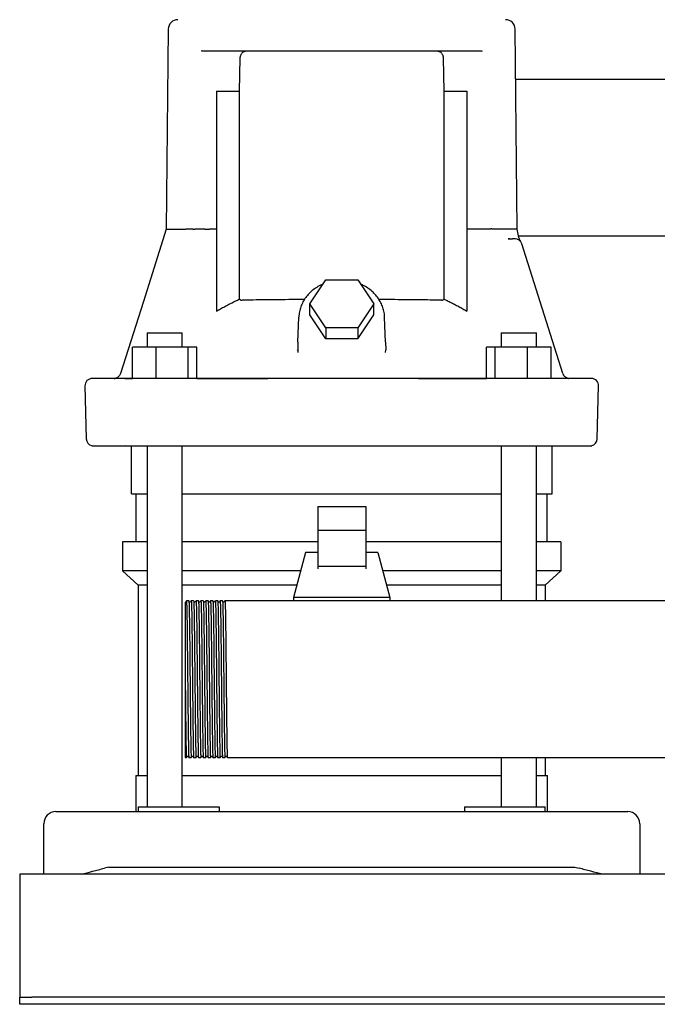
# Model space of a CAD drawing. Header units: millimetres. Extents: x 13 to 1903, y 14 to 826.
# Tile 1 of 6: x 14 to 279, y 14 to 423. Entities that reach past the tile are written whole.
import ezdxf

# ---------------------------------------------------------------- set-up
doc = ezdxf.new("R2010")
doc.units = ezdxf.units.MM

msp = doc.modelspace()

# ---------------------------------------------------------------- linework, layer by layer
at = {"color": 7, "linetype": 'Continuous', "lineweight": 25}
for p, q in [((75.88, 418.62), (75.01, 335.52)), ((220.84, 335.52), (219.97, 418.62)), ((89.86, 409.58), (89.56, 409.47)), ((89.86, 409.58), (205.99, 409.58)), ((205.99, 409.58), (206.25, 409.54)), ((105.51, 392.86), (105.79, 406.66)), ((190.06, 406.66), (190.35, 392.86)), ((345.67, 397.68), (220.19, 397.68)), ((95.93, 392.86), (105.51, 392.86)), ((95.93, 392.86), (95.93, 301.52)), ((105.51, 306.52), (105.51, 392.86)), ((190.35, 392.86), (190.35, 306.52)), ((190.35, 392.86), (199.91, 392.86)), ((199.91, 392.86), (199.91, 301.53)), ((86.11, 335.58), (84.88, 335.58)), ((86.11, 335.58), (86.89, 335.57)), ((95.93, 335.57), (92.96, 335.57)), ((202.89, 335.58), (199.91, 335.58)), ((209.73, 335.58), (204.76, 335.58)), ((221.49, 332.14), (220.83, 335.63)), ((217.46, 331.54), (217.03, 331.63)), ((217.03, 331.63), (217.63, 331.58)), ((217.46, 331.54), (217.63, 331.58)), ((217.63, 331.58), (217.46, 331.54)), ((217.63, 331.58), (218.86, 331.58)), ((219.3, 331.68), (219.9, 331.58)), ((219.3, 331.68), (219.9, 331.58)), ((220.34, 331.54), (220.34, 331.54)), ((344.1, 332.68), (221.39, 332.68)), ((221.99, 330.82), (222.01, 330.8)), ((221.99, 330.82), (222, 330.8)), ((222.64, 329.79), (222.59, 329.9)), ((222.76, 329.48), (222.64, 329.79)), ((239.76, 275.67), (222.76, 329.48)), ((134.65, 304.53), (141.29, 314.49)), ((141.29, 314.49), (154.56, 314.49)), ((154.56, 314.49), (161.2, 304.53)), ((141.29, 294.57), (134.65, 304.53)), ((134.65, 300.03), (134.65, 304.53)), ((161.2, 304.53), (154.56, 294.57)), ((161.2, 300.03), (161.2, 304.53)), ((129.75, 288.71), (130.1, 299)), ((141.29, 290.07), (134.65, 300.03)), ((154.56, 290.07), (161.2, 300.03)), ((166.11, 288.71), (165.75, 299)), ((141.29, 294.57), (141.29, 290.07)), ((154.56, 294.57), (141.29, 294.57)), ((154.56, 294.57), (154.56, 290.07)), ((67.09, 292.58), (67.09, 286.58)), ((67.09, 292.58), (74.39, 292.58)), ((74.39, 292.58), (81.69, 292.58)), ((81.69, 286.58), (81.69, 292.58)), ((214.17, 292.58), (214.17, 286.58)), ((214.17, 292.58), (221.47, 292.58)), ((221.47, 292.58), (228.77, 292.58)), ((228.77, 286.58), (228.77, 292.58)), ((61, 273.62), (61, 286.58)), ((70.8, 286.58), (61, 286.58)), ((70.8, 273.58), (70.8, 286.58)), ((84.18, 286.58), (70.8, 286.58)), ((84.18, 273.58), (84.18, 286.58)), ((87.77, 286.58), (84.18, 286.58)), ((87.77, 273.58), (87.77, 286.58)), ((129.75, 288.71), (129.66, 285.41)), ((154.56, 290.07), (141.29, 290.07)), ((166.11, 288.71), (166.19, 285.41)), ((208.09, 273.58), (208.08, 286.58)), ((211.67, 286.58), (208.08, 286.58)), ((211.67, 273.58), (211.67, 286.58)), ((225.05, 286.58), (211.67, 286.58)), ((225.05, 273.58), (225.05, 286.58)), ((234.85, 286.58), (225.05, 286.58)), ((234.85, 273.58), (234.85, 286.58)), ((129.49, 285.68), (129.65, 285.68)), ((129.58, 285.13), (129.66, 285.41)), ((129.58, 285.13), (129.66, 285.41)), ((129.66, 285.41), (129.68, 284.36)), ((166.14, 284.37), (166.19, 285.41)), ((166.14, 284.37), (166.19, 285.41)), ((166.27, 285.13), (166.19, 285.41)), ((41.27, 270.5), (41.85, 248.5)), ((58.33, 273.58), (44.27, 273.58)), ((54.27, 273.76), (54.34, 273.74)), ((230.19, 273.58), (65.66, 273.58)), ((87.77, 273.58), (117.26, 273.58)), ((179.86, 273.58), (208.09, 273.58)), ((242.17, 273.61), (241.28, 273.89)), ((242.17, 273.61), (242.25, 273.6)), ((254, 248.5), (254.58, 270.5)), ((60.58, 225.68), (60.58, 245.67)), ((67.09, 245.67), (67.09, 95.68)), ((81.69, 95.68), (81.69, 245.67)), ((214.17, 245.67), (214.17, 181.18)), ((228.77, 181.18), (228.77, 245.67)), ((235.28, 225.68), (235.28, 245.67)), ((60.58, 225.68), (67.09, 225.68)), ((62.58, 205.68), (62.58, 225.68)), ((81.69, 225.68), (214.17, 225.68)), ((228.77, 225.68), (235.28, 225.68)), ((233.28, 205.68), (233.28, 225.68)), ((137.93, 220.36), (157.93, 220.36)), ((137.93, 220.36), (137.93, 210.48)), ((157.93, 220.36), (157.93, 210.48)), ((157.93, 210.48), (137.93, 210.48)), ((137.93, 210.48), (137.93, 195.46)), ((157.93, 210.48), (157.93, 195.46)), ((56.93, 205.68), (56.93, 193.68)), ((67.09, 205.68), (56.93, 205.68)), ((137.93, 205.68), (81.69, 205.68)), ((214.17, 205.68), (157.93, 205.68)), ((238.93, 205.68), (228.77, 205.68)), ((238.93, 205.68), (238.93, 193.68)), ((132.93, 201.33), (127.93, 182.58)), ((137.93, 201.33), (132.93, 201.33)), ((162.93, 201.33), (157.93, 201.33)), ((162.93, 201.33), (167.93, 182.58)), ((63.43, 187.68), (56.93, 193.68)), ((67.09, 193.68), (56.93, 193.68)), ((130.89, 193.68), (81.69, 193.68)), ((157.93, 195.46), (137.93, 195.46)), ((137.93, 195.46), (137.93, 194.52)), ((157.93, 195.46), (157.93, 194.52)), ((214.17, 193.68), (164.97, 193.68)), ((238.93, 193.68), (228.77, 193.68)), ((232.43, 187.68), (238.93, 193.68)), ((67.09, 187.68), (63.43, 187.68)), ((63.43, 187.68), (63.43, 108.68)), ((129.29, 187.68), (81.69, 187.68)), ((214.17, 187.68), (166.57, 187.68)), ((232.43, 187.68), (228.77, 187.68)), ((232.43, 187.68), (232.43, 181.18)), ((84.43, 181.17), (83.43, 181.18)), ((86.43, 181.17), (85.43, 181.18)), ((88.43, 181.17), (87.43, 181.18)), ((90.43, 181.17), (89.43, 181.18)), ((92.43, 181.17), (91.43, 181.18)), ((94.43, 181.17), (93.43, 181.18)), ((96.43, 181.17), (95.43, 181.18)), ((98.43, 181.17), (97.43, 181.18)), ((100.42, 181.18), (99.43, 181.18)), ((101.43, 181.18), (100.42, 181.18)), ((546.58, 181.18), (101.43, 181.18)), ((127.93, 182.58), (127.93, 181.18)), ((167.93, 182.58), (127.93, 182.58)), ((167.93, 182.58), (167.93, 181.18)), ((82.93, 148.53), (82.93, 116.18)), ((82.93, 116.18), (83.42, 116.18)), ((84.43, 116.18), (85.42, 116.18)), ((86.43, 116.18), (87.42, 116.18)), ((88.43, 116.18), (89.42, 116.18)), ((90.43, 116.18), (91.42, 116.18)), ((92.43, 116.18), (93.42, 116.18)), ((94.43, 116.18), (95.42, 116.18)), ((96.43, 116.18), (97.42, 116.18)), ((98.43, 116.18), (99.42, 116.18)), ((100.43, 116.18), (742.93, 116.18)), ((214.17, 116.18), (214.17, 95.68)), ((228.77, 95.68), (228.77, 116.18)), ((232.43, 116.18), (232.43, 108.68)), ((62.43, 108.68), (62.43, 93.68)), ((62.43, 108.68), (67.09, 108.68)), ((81.69, 108.68), (147.93, 108.68)), ((147.93, 108.68), (214.17, 108.68)), ((228.77, 108.68), (233.43, 108.68)), ((233.43, 93.68), (233.43, 108.68)), ((63.43, 95.68), (63.43, 93.68)), ((63.43, 95.68), (84.76, 95.68)), ((84.76, 95.68), (96.96, 95.68)), ((96.96, 95.68), (96.96, 93.68)), ((198.9, 95.68), (198.9, 93.68)), ((198.9, 95.68), (211.09, 95.68)), ((211.09, 95.68), (232.43, 95.68)), ((232.43, 93.68), (232.43, 95.68)), ((29.18, 93.68), (49.38, 93.68)), ((49.38, 93.68), (246.48, 93.68)), ((246.48, 93.68), (266.68, 93.68)), ((24.18, 67.68), (24.18, 88.68)), ((271.68, 88.68), (271.68, 67.68)), ((51.18, 70.68), (49.38, 70.21)), ((51.18, 70.68), (244.68, 70.68)), ((244.68, 70.68), (246.48, 70.21)), ((874.18, 67.68), (14.18, 67.68)), ((14.18, 67.68), (14.18, 62.68)), ((14.18, 62.68), (14.18, 18.68)), ((14.18, 18.68), (14.18, 16.68)), ((14.18, 13.68), (14.18, 16.68)), ((14.18, 16.68), (19.18, 16.68)), ((869.18, 16.68), (19.18, 16.68)), ((19.18, 13.68), (14.18, 13.68)), ((869.18, 13.68), (19.18, 13.68))]:
    msp.add_line(p, q, dxfattribs=at)
at = {"color": 7, "linetype": 'Continuous', "lineweight": 25, "flags": 128}
for points in [[(75.02, 335.58), (65.55, 305.61), (56.09, 275.68)], [(251.58, 273.58), (251.4, 273.58), (250.88, 273.58), (250, 273.58), (248.78, 273.58), (247.21, 273.58), (245.3, 273.58), (243.04, 273.58), (240.45, 273.58), (237.52, 273.58)], [(83.42, 181.17), (83.25, 180.95), (83.08, 180.73)], [(84.77, 180.73), (84.6, 180.95), (84.43, 181.17)], [(85.42, 181.17), (85.25, 180.95), (85.08, 180.73)], [(86.77, 180.73), (86.6, 180.95), (86.43, 181.17)], [(87.42, 181.17), (87.25, 180.95), (87.08, 180.73)], [(88.77, 180.73), (88.6, 180.95), (88.43, 181.17)], [(89.42, 181.17), (89.25, 180.95), (89.08, 180.73)], [(90.77, 180.73), (90.6, 180.95), (90.43, 181.17)], [(91.42, 181.17), (91.25, 180.95), (91.08, 180.73)], [(92.77, 180.73), (92.6, 180.95), (92.43, 181.17)], [(93.42, 181.17), (93.25, 180.95), (93.08, 180.73)], [(94.77, 180.73), (94.6, 180.95), (94.43, 181.17)], [(95.42, 181.17), (95.25, 180.95), (95.08, 180.73)], [(96.77, 180.73), (96.6, 180.95), (96.43, 181.17)], [(97.42, 181.17), (97.25, 180.95), (97.08, 180.73)], [(98.77, 180.73), (98.6, 180.95), (98.43, 181.17)], [(99.42, 181.17), (99.25, 180.95), (99.08, 180.73)], [(83.42, 116.18), (83.6, 116.4), (83.77, 116.62)], [(84.08, 116.62), (84.25, 116.4), (84.42, 116.18)], [(85.43, 116.18), (85.6, 116.4), (85.77, 116.62)], [(86.08, 116.62), (86.25, 116.4), (86.42, 116.18)], [(87.43, 116.18), (87.6, 116.4), (87.77, 116.62)], [(88.08, 116.62), (88.25, 116.4), (88.42, 116.18)], [(89.43, 116.18), (89.6, 116.4), (89.77, 116.62)], [(90.08, 116.62), (90.25, 116.4), (90.42, 116.18)], [(91.43, 116.18), (91.6, 116.4), (91.77, 116.62)], [(92.08, 116.62), (92.25, 116.4), (92.42, 116.18)], [(93.42, 116.18), (93.6, 116.4), (93.77, 116.62)], [(94.08, 116.62), (94.25, 116.4), (94.42, 116.18)], [(95.43, 116.18), (95.6, 116.4), (95.77, 116.62)], [(96.08, 116.62), (96.25, 116.4), (96.42, 116.18)], [(97.43, 116.18), (97.6, 116.4), (97.77, 116.62)], [(98.08, 116.62), (98.25, 116.4), (98.42, 116.18)], [(99.43, 116.18), (99.6, 116.4), (99.77, 116.62)], [(100.08, 116.62), (100.25, 116.4), (100.42, 116.18)]]:
    msp.add_lwpolyline(points, dxfattribs=at)
at = {"color": 7, "linetype": 'Continuous', "lineweight": 25}
for centre, radius, start, end in [((79.88, 418.58), 4, 90, 179.4), ((215.97, 418.58), 4, 0.6, 90), ((219.9, 328.58), 3, 17.5339, 89.9999), ((242.62, 276.58), 3, 197.5339, 220.8635), ((44.27, 270.58), 3, 90.0005, 181.5), ((251.58, 270.58), 3, 358.5, 89.9995), ((44.85, 248.58), 3, 181.5, 255.1529), ((251, 248.58), 3, 284.8351, 358.5), ((29.18, 88.68), 5, 90, 180), ((266.68, 88.68), 5, 0, 90)]:
    msp.add_arc(centre, radius, start, end, dxfattribs=at)
for points, knots in [([(105.79, 406.66), (105.79, 406.72), (105.8, 406.82), (105.81, 406.98), (105.83, 407.13), (105.85, 407.29), (105.89, 407.44), (105.96, 407.7), (106.09, 408.06), (106.32, 408.49), (106.63, 408.88), (106.95, 409.14), (107.24, 409.31), (107.48, 409.42), (107.74, 409.51), (107.92, 409.54), (108.02, 409.55)], [0, 0, 0, 0, 0.031993, 0.06413, 0.096467, 0.129057, 0.161952, 0.195204, 0.301507, 0.414424, 0.540619, 0.679465, 0.753544, 0.832894, 0.912316, 1, 1, 1, 1]), ([(187.83, 409.55), (187.88, 409.55), (187.98, 409.53), (188.12, 409.5), (188.25, 409.46), (188.41, 409.4), (188.61, 409.31), (188.9, 409.14), (189.22, 408.88), (189.53, 408.49), (189.76, 408.06), (189.91, 407.68), (189.98, 407.37), (190.02, 407.13), (190.05, 406.9), (190.06, 406.74), (190.06, 406.66)], [0, 0, 0, 0, 0.0448946, 0.0877283, 0.1285043, 0.1672269, 0.246546, 0.3206512, 0.4595188, 0.5857672, 0.6986998, 0.8050923, 0.8547401, 0.9036561, 0.9520156, 1, 1, 1, 1]), ([(76.18, 335.58), (76.83, 335.58), (77.74, 335.58), (80.08, 335.58), (81.5, 335.58), (83.16, 335.58)], [0, 0, 0, 0, 0.5, 0.5, 1, 1, 1, 1]), ([(84.31, 335.58), (84.27, 335.58), (84.2, 335.58), (84.09, 335.58), (83.99, 335.58), (83.9, 335.58), (83.82, 335.58), (83.75, 335.58), (83.68, 335.58), (83.64, 335.58), (83.62, 335.58)], [0, 0, 0, 0, 0.135107, 0.267773, 0.397789, 0.524922, 0.64893, 0.769581, 0.886665, 1, 1, 1, 1]), ([(84.88, 335.58), (84.86, 335.58), (84.83, 335.58), (84.77, 335.58), (84.72, 335.58), (84.67, 335.58), (84.63, 335.58), (84.57, 335.58), (84.49, 335.58), (84.39, 335.58), (84.34, 335.58), (84.31, 335.58)], [0, 0, 0, 0, 0.113606, 0.217617, 0.310579, 0.391453, 0.459552, 0.514572, 0.685732, 0.848184, 1, 1, 1, 1]), ([(91.09, 335.57), (90.81, 335.57), (90.11, 335.57), (89, 335.57), (87.88, 335.57), (87.18, 335.57), (86.89, 335.57)], [0, 0, 0, 0, 0.198225, 0.500005, 0.795673, 1, 1, 1, 1]), ([(91.09, 335.57), (91.36, 335.57), (91.66, 335.58), (92.29, 335.58), (92.63, 335.58), (92.96, 335.57)], [0, 0, 0, 0, 0.5, 0.5, 1, 1, 1, 1]), ([(212.69, 335.58), (212.67, 335.58), (212.62, 335.58), (212.55, 335.59), (212.48, 335.59), (212.4, 335.6), (212.31, 335.6), (212.23, 335.6), (212.14, 335.61), (212.05, 335.61), (211.96, 335.61), (211.86, 335.61), (211.77, 335.61), (211.68, 335.61), (211.58, 335.61), (211.49, 335.61), (211.4, 335.61), (211.31, 335.61), (211.22, 335.61), (211.14, 335.61), (211.05, 335.61), (210.97, 335.61), (210.89, 335.61), (210.81, 335.61), (210.74, 335.62), (210.66, 335.62), (210.59, 335.62), (210.53, 335.63), (210.46, 335.63), (210.4, 335.64), (210.33, 335.64), (210.25, 335.65), (210.17, 335.67), (210.1, 335.67), (210.03, 335.7), (209.97, 335.74), (209.92, 335.76), (209.89, 335.75), (209.86, 335.74), (209.83, 335.71), (209.8, 335.68), (209.76, 335.63), (209.74, 335.6), (209.73, 335.58)], [0, 0, 0, 0, 0.036786, 0.0728636, 0.1082449, 0.1429327, 0.1769239, 0.2102122, 0.2427897, 0.2746489, 0.3057832, 0.3361886, 0.3658631, 0.394808, 0.4230273, 0.4505278, 0.4773189, 0.5034124, 0.5288203, 0.5535515, 0.5776114, 0.6010033, 0.6237288, 0.6457887, 0.6671834, 0.6879134, 0.7079795, 0.7273831, 0.7461263, 0.7642122, 0.7816447, 0.8115658, 0.8361494, 0.8554078, 0.8723169, 0.9069337, 0.9156088, 0.92466, 0.935063, 0.9474784, 0.9623001, 0.9797601, 1, 1, 1, 1]), ([(219.9, 331.58), (219.88, 331.58), (219.76, 331.58), (219.38, 331.58), (219.12, 331.58), (218.86, 331.58)], [0, 0, 0, 0, 0.5, 0.5, 1, 1, 1, 1]), ([(222.01, 330.8), (221.89, 331.01), (221.66, 331.44), (221.55, 331.9), (221.49, 332.14)], [0, 0, 0, 0, 0.501344, 1, 1, 1, 1]), ([(140.12, 312.74), (139.76, 312.59), (138.67, 312.15), (137.03, 311.13), (135.21, 309.72), (133.64, 308.1), (132.32, 306.31), (131.29, 304.38), (130.56, 302.34), (130.2, 300.54), (130.13, 299.43), (130.1, 299)], [0, 0, 0, 0, 0.062293, 0.187495, 0.312505, 0.437186, 0.561395, 0.685012, 0.807976, 0.930315, 1, 1, 1, 1]), ([(165.75, 298.71), (165.74, 299.13), (165.69, 300.25), (165.36, 302.05), (164.69, 304.08), (163.72, 306), (162.47, 307.79), (160.96, 309.42), (159.22, 310.85), (157.47, 311.99), (156.24, 312.53), (155.73, 312.75)], [0, 0, 0, 0, 0.070553, 0.189776, 0.309042, 0.428538, 0.548447, 0.668876, 0.789851, 0.911334, 1, 1, 1, 1]), ([(95.93, 301.52), (96.21, 301.69), (96.77, 302.03), (97.62, 302.52), (98.47, 303), (99.33, 303.47), (100.2, 303.94), (101.07, 304.39), (101.95, 304.83), (102.83, 305.27), (103.72, 305.7), (104.61, 306.11), (105.21, 306.38), (105.51, 306.52)], [0, 0, 0, 0, 0.090772, 0.181537, 0.272308, 0.363096, 0.45391, 0.544764, 0.635667, 0.726631, 0.817667, 0.908786, 1, 1, 1, 1]), ([(105.51, 306.52), (105.53, 306.49), (105.59, 306.43), (105.68, 306.36), (105.77, 306.29), (105.86, 306.23), (105.99, 306.17), (106.15, 306.12), (106.34, 306.08), (106.47, 306.08), (106.54, 306.07)], [0, 0, 0, 0, 0.092014, 0.184689, 0.278434, 0.373648, 0.470707, 0.641643, 0.817562, 1, 1, 1, 1]), ([(132.42, 306.35), (130.72, 306.34), (127.01, 306.32), (121.57, 306.28), (116.13, 306.22), (111, 306.15), (108.03, 306.1), (106.54, 306.07)], [0, 0, 0, 0, 0.17015, 0.370854, 0.576063, 0.785779, 1, 1, 1, 1]), ([(189.32, 306.07), (187.82, 306.1), (184.85, 306.15), (179.73, 306.22), (174.28, 306.28), (168.83, 306.32), (165.12, 306.34), (163.41, 306.35)], [0, 0, 0, 0, 0.213999, 0.423511, 0.628538, 0.829079, 1, 1, 1, 1]), ([(189.32, 306.07), (189.36, 306.07), (189.44, 306.07), (189.56, 306.09), (189.67, 306.11), (189.79, 306.14), (189.91, 306.19), (190.06, 306.27), (190.21, 306.38), (190.3, 306.47), (190.35, 306.52)], [0, 0, 0, 0, 0.111665, 0.220786, 0.327689, 0.43272, 0.536244, 0.694553, 0.848551, 1, 1, 1, 1]), ([(190.35, 306.52), (190.64, 306.38), (191.24, 306.11), (192.13, 305.7), (193.02, 305.27), (193.9, 304.84), (194.77, 304.39), (195.64, 303.94), (196.51, 303.48), (197.37, 303.01), (198.22, 302.53), (199.07, 302.03), (199.63, 301.7), (199.91, 301.53)], [0, 0, 0, 0, 0.091212, 0.18233, 0.273366, 0.36433, 0.455233, 0.546087, 0.636902, 0.727689, 0.818461, 0.909227, 1, 1, 1, 1]), ([(56.09, 275.68), (56.01, 275.47), (55.84, 275.03), (55.39, 274.46), (54.82, 273.98), (54.36, 273.81), (54.13, 273.72)], [0, 0, 0, 0, 0.2409006, 0.4924116, 0.7467292, 1, 1, 1, 1]), ([(240.36, 274.62), (240.32, 274.66), (240.15, 274.84), (240.03, 275.07), (239.93, 275.25)], [0, 0, 0, 0, 0.22031, 1, 1, 1, 1]), ([(241.73, 273.71), (241.54, 273.78), (241.16, 273.93), (240.7, 274.25), (240.46, 274.51), (240.36, 274.62)], [0, 0, 0, 0, 0.3647164, 0.7341541, 1, 1, 1, 1]), ([(53.41, 273.59), (53.54, 273.59), (53.85, 273.6), (54.47, 273.67), (54.83, 273.72)], [0, 0, 0, 0, 0.40416, 1, 1, 1, 1]), ([(54.02, 273.68), (54.17, 273.67), (54.48, 273.66), (56.36, 273.64), (58.58, 273.63), (60.44, 273.62), (61, 273.62)], [0, 0, 0, 0, 0.2900838, 0.5809758, 0.8734836, 1, 1, 1, 1]), ([(65.66, 273.58), (64.81, 273.58), (64.01, 273.58), (62.49, 273.58), (61.79, 273.58), (60.53, 273.58), (59.97, 273.58), (59.02, 273.58), (58.63, 273.58), (58.33, 273.58)], [0, 0, 0, 0, 0.25, 0.25, 0.5, 0.5, 0.75, 0.75, 1, 1, 1, 1]), ([(237.52, 273.58), (237.22, 273.58), (236.83, 273.58), (235.87, 273.58), (235.31, 273.58), (234.05, 273.58), (233.34, 273.58), (231.84, 273.58), (231.04, 273.58), (230.19, 273.58)], [0, 0, 0, 0, 0.25, 0.25, 0.5, 0.5, 0.75, 0.75, 1, 1, 1, 1]), ([(241.58, 273.78), (241.62, 273.75), (241.8, 273.66), (242, 273.65), (242.17, 273.61)], [0, 0, 0, 0, 0.217249, 1, 1, 1, 1]), ([(44.08, 245.67), (44.08, 245.67), (44.08, 245.67), (44.1, 245.67), (44.13, 245.67), (44.16, 245.67), (44.21, 245.67), (44.27, 245.67), (44.33, 245.67), (44.41, 245.67), (44.5, 245.67), (44.6, 245.67), (44.71, 245.67), (44.83, 245.67), (45.01, 245.67), (45.37, 245.67), (46, 245.67), (46.82, 245.67), (47.94, 245.67), (49.5, 245.67), (51.33, 245.67), (52.73, 245.67), (53.53, 245.67), (54.37, 245.67), (55.24, 245.67), (56.14, 245.67), (57.08, 245.67), (57.73, 245.67), (58.06, 245.67)], [0, 0, 0, 0, 0.019231, 0.038463, 0.057694, 0.076925, 0.096156, 0.115388, 0.134619, 0.15385, 0.173081, 0.192312, 0.211543, 0.230774, 0.250005, 0.288796, 0.375005, 0.453087, 0.500006, 0.625001, 0.749995, 0.78571, 0.821425, 0.85714, 0.892855, 0.92857, 0.964285, 1, 1, 1, 1]), ([(58.06, 245.67), (58.09, 245.68), (58.17, 245.67), (58.32, 245.67), (58.5, 245.67), (58.72, 245.67), (58.98, 245.67), (59.41, 245.67), (60.08, 245.67), (60.88, 245.67), (61.59, 245.67), (62.13, 245.67), (62.7, 245.67), (63.3, 245.67), (63.92, 245.67), (64.55, 245.67), (65.2, 245.67), (65.65, 245.67), (65.88, 245.67)], [0, 0, 0, 0, 0.028762, 0.062653, 0.101645, 0.145737, 0.194965, 0.249404, 0.367674, 0.499556, 0.561958, 0.624301, 0.686771, 0.749509, 0.812346, 0.874908, 0.937394, 1, 1, 1, 1]), ([(65.88, 245.67), (66.34, 245.67), (67.74, 245.67), (70.58, 245.67), (74.91, 245.67), (80.73, 245.67), (88.08, 245.67), (97, 245.67), (107.5, 245.67), (119.6, 245.67), (133.32, 245.67), (147.44, 245.67), (161.04, 245.67), (173.17, 245.67), (184.11, 245.67), (193.86, 245.67), (202.41, 245.67), (209.78, 245.67), (215.99, 245.67), (221.07, 245.67), (225.02, 245.67), (227.86, 245.67), (229.39, 245.67), (229.98, 245.67)], [0, 0, 0, 0, 0.008753, 0.026696, 0.053829, 0.090151, 0.135662, 0.190363, 0.254251, 0.327327, 0.40959, 0.50104, 0.580659, 0.653427, 0.719344, 0.77841, 0.830623, 0.875984, 0.914493, 0.946149, 0.970952, 0.988903, 1, 1, 1, 1]), ([(229.98, 245.67), (230.08, 245.67), (230.3, 245.67), (230.66, 245.67), (231.07, 245.67), (231.52, 245.67), (232.02, 245.67), (232.75, 245.67), (233.7, 245.67), (234.59, 245.67), (235.27, 245.67), (235.73, 245.67), (236.16, 245.67), (236.56, 245.67), (236.92, 245.67), (237.25, 245.67), (237.55, 245.67), (237.71, 245.67), (237.8, 245.67)], [0, 0, 0, 0, 0.028404, 0.062081, 0.101004, 0.145169, 0.194609, 0.249403, 0.366351, 0.499555, 0.561959, 0.624303, 0.686774, 0.749512, 0.812349, 0.874911, 0.937396, 1, 1, 1, 1]), ([(237.8, 245.67), (237.97, 245.67), (238.32, 245.67), (238.84, 245.67), (239.35, 245.67), (239.85, 245.67), (240.34, 245.67), (240.81, 245.67), (241.28, 245.67), (241.74, 245.67), (242.19, 245.67), (242.63, 245.67), (243.05, 245.67), (243.47, 245.67), (244.63, 245.67), (246.35, 245.67), (247.85, 245.67), (248.98, 245.67), (249.74, 245.67), (250.43, 245.67), (250.85, 245.67), (251.13, 245.67), (251.33, 245.67), (251.49, 245.67), (251.62, 245.67), (251.71, 245.67), (251.76, 245.67), (251.77, 245.67), (251.77, 245.67)], [0, 0, 0, 0, 0.019231, 0.038463, 0.057694, 0.076925, 0.096156, 0.115388, 0.134619, 0.15385, 0.173081, 0.192313, 0.211544, 0.230775, 0.250006, 0.375001, 0.499994, 0.535519, 0.624994, 0.692719, 0.749995, 0.78571, 0.821425, 0.85714, 0.892855, 0.92857, 0.964285, 1, 1, 1, 1]), ([(82.93, 180.63), (82.93, 180.6), (82.93, 180.53), (82.93, 180.01), (82.93, 179.37), (82.93, 178.74), (82.93, 178.18), (82.93, 177.56), (82.93, 177.09), (82.93, 176.86)], [0, 0, 0, 0, 0.200929, 0.409846, 0.600808, 0.700136, 0.799634, 0.899517, 1, 1, 1, 1]), ([(83.42, 181.17), (83.42, 181.15), (83.45, 181.38), (83.49, 180.67), (83.55, 178.92), (83.62, 175.86), (83.68, 171.81), (83.74, 166.85), (83.8, 161.19), (83.86, 155.06), (83.91, 150.81), (83.93, 148.68)], [0, 0, 0, 0, 0.007849, 0.131339, 0.256271, 0.380239, 0.50331, 0.628145, 0.752497, 0.875359, 1, 1, 1, 1]), ([(84.43, 181.17), (84.45, 181.02), (84.49, 180.78), (84.55, 178.88), (84.61, 175.87), (84.67, 171.8), (84.74, 166.85), (84.8, 161.19), (84.86, 155.06), (84.9, 150.81), (84.92, 148.68)], [0, 0, 0, 0, 0.117483, 0.244408, 0.370353, 0.495388, 0.622214, 0.748549, 0.873371, 1, 1, 1, 1]), ([(85.08, 180.73), (85.03, 180.69), (84.93, 180.61), (84.82, 180.69), (84.77, 180.73)], [0, 0, 0, 0, 0.5000003, 1, 1, 1, 1]), ([(85.42, 181.17), (85.42, 181.15), (85.45, 181.38), (85.49, 180.67), (85.55, 178.92), (85.62, 175.86), (85.68, 171.81), (85.74, 166.85), (85.8, 161.19), (85.86, 155.06), (85.91, 150.81), (85.93, 148.68)], [0, 0, 0, 0, 0.007853, 0.131343, 0.256275, 0.380242, 0.503313, 0.628147, 0.752498, 0.875359, 1, 1, 1, 1]), ([(86.43, 181.17), (86.45, 181.02), (86.49, 180.78), (86.55, 178.88), (86.61, 175.87), (86.67, 171.8), (86.74, 166.85), (86.8, 161.19), (86.86, 155.06), (86.9, 150.81), (86.92, 148.68)], [0, 0, 0, 0, 0.117477, 0.244403, 0.370348, 0.495384, 0.622211, 0.748547, 0.87337, 1, 1, 1, 1]), ([(87.08, 180.73), (87.03, 180.69), (86.93, 180.61), (86.82, 180.69), (86.77, 180.73)], [0, 0, 0, 0, 0.5, 1, 1, 1, 1]), ([(87.42, 181.17), (87.42, 181.15), (87.45, 181.38), (87.49, 180.67), (87.55, 178.92), (87.62, 175.86), (87.68, 171.81), (87.74, 166.85), (87.8, 161.19), (87.86, 155.06), (87.91, 150.81), (87.93, 148.68)], [0, 0, 0, 0, 0.007867, 0.131355, 0.256285, 0.38025, 0.50332, 0.628152, 0.752501, 0.875361, 1, 1, 1, 1]), ([(88.43, 181.17), (88.45, 181.02), (88.49, 180.78), (88.55, 178.88), (88.61, 175.87), (88.67, 171.8), (88.74, 166.85), (88.8, 161.19), (88.86, 155.06), (88.9, 150.81), (88.92, 148.68)], [0, 0, 0, 0, 0.117464, 0.244391, 0.370339, 0.495377, 0.622206, 0.748543, 0.873368, 1, 1, 1, 1]), ([(89.08, 180.73), (89.03, 180.69), (88.93, 180.61), (88.82, 180.69), (88.77, 180.73)], [0, 0, 0, 0, 0.5, 1, 1, 1, 1]), ([(89.42, 181.17), (89.42, 181.15), (89.45, 181.38), (89.49, 180.67), (89.55, 178.92), (89.62, 175.86), (89.68, 171.81), (89.74, 166.85), (89.8, 161.19), (89.86, 155.06), (89.91, 150.81), (89.93, 148.68)], [0, 0, 0, 0, 0.007831, 0.131324, 0.256258, 0.380228, 0.503302, 0.628139, 0.752493, 0.875357, 1, 1, 1, 1]), ([(90.43, 181.17), (90.45, 181.02), (90.49, 180.78), (90.55, 178.88), (90.61, 175.87), (90.67, 171.8), (90.74, 166.85), (90.8, 161.19), (90.86, 155.06), (90.9, 150.81), (90.92, 148.68)], [0, 0, 0, 0, 0.11749, 0.244414, 0.370358, 0.495392, 0.622217, 0.748551, 0.873372, 1, 1, 1, 1]), ([(91.08, 180.73), (91.03, 180.69), (90.93, 180.61), (90.82, 180.69), (90.77, 180.73)], [0, 0, 0, 0, 0.5, 1, 1, 1, 1]), ([(91.42, 181.17), (91.42, 181.15), (91.45, 181.38), (91.49, 180.67), (91.55, 178.92), (91.62, 175.86), (91.68, 171.81), (91.74, 166.85), (91.8, 161.19), (91.86, 155.06), (91.91, 150.81), (91.93, 148.68)], [0, 0, 0, 0, 0.007848, 0.131338, 0.256271, 0.380238, 0.50331, 0.628145, 0.752497, 0.875359, 1, 1, 1, 1]), ([(92.43, 181.17), (92.45, 181.02), (92.49, 180.78), (92.55, 178.88), (92.61, 175.87), (92.67, 171.8), (92.74, 166.85), (92.8, 161.19), (92.86, 155.06), (92.9, 150.81), (92.92, 148.68)], [0, 0, 0, 0, 0.1174824, 0.2444075, 0.3703523, 0.4953873, 0.6222137, 0.7485488, 0.8733706, 1, 1, 1, 1]), ([(93.08, 180.73), (93.03, 180.69), (92.93, 180.61), (92.82, 180.69), (92.77, 180.73)], [0, 0, 0, 0, 0.5000001, 1, 1, 1, 1]), ([(93.42, 181.17), (93.42, 181.15), (93.45, 181.38), (93.49, 180.67), (93.55, 178.92), (93.62, 175.86), (93.68, 171.81), (93.74, 166.85), (93.8, 161.19), (93.86, 155.06), (93.91, 150.81), (93.93, 148.68)], [0, 0, 0, 0, 0.007853, 0.131343, 0.256274, 0.380241, 0.503313, 0.628147, 0.752498, 0.875359, 1, 1, 1, 1]), ([(94.43, 181.17), (94.45, 181.02), (94.49, 180.78), (94.55, 178.88), (94.61, 175.87), (94.67, 171.8), (94.74, 166.85), (94.8, 161.19), (94.86, 155.06), (94.9, 150.81), (94.92, 148.68)], [0, 0, 0, 0, 0.117474, 0.2444, 0.370346, 0.495383, 0.62221, 0.748546, 0.873369, 1, 1, 1, 1]), ([(95.08, 180.73), (95.03, 180.69), (94.93, 180.61), (94.82, 180.69), (94.77, 180.73)], [0, 0, 0, 0, 0.5000001, 1, 1, 1, 1]), ([(95.42, 181.17), (95.42, 181.15), (95.45, 181.38), (95.49, 180.67), (95.55, 178.92), (95.62, 175.86), (95.68, 171.81), (95.74, 166.85), (95.8, 161.19), (95.86, 155.06), (95.91, 150.81), (95.93, 148.68)], [0, 0, 0, 0, 0.007866, 0.131354, 0.256284, 0.380249, 0.503319, 0.628152, 0.752501, 0.875361, 1, 1, 1, 1]), ([(96.43, 181.17), (96.45, 181.02), (96.49, 180.78), (96.55, 178.88), (96.61, 175.87), (96.67, 171.8), (96.74, 166.85), (96.8, 161.19), (96.86, 155.06), (96.9, 150.81), (96.92, 148.68)], [0, 0, 0, 0, 0.1175023, 0.2444245, 0.3703665, 0.4953987, 0.6222222, 0.7485544, 0.8733734, 1, 1, 1, 1]), ([(97.08, 180.73), (97.03, 180.69), (96.93, 180.61), (96.82, 180.69), (96.77, 180.73)], [0, 0, 0, 0, 0.5, 1, 1, 1, 1]), ([(97.42, 181.17), (97.42, 181.15), (97.45, 181.38), (97.49, 180.67), (97.55, 178.92), (97.62, 175.86), (97.68, 171.81), (97.74, 166.85), (97.8, 161.19), (97.86, 155.06), (97.91, 150.81), (97.93, 148.68)], [0, 0, 0, 0, 0.00783, 0.131323, 0.256258, 0.380227, 0.503301, 0.628139, 0.752492, 0.875357, 1, 1, 1, 1]), ([(98.43, 181.17), (98.45, 181.02), (98.49, 180.78), (98.55, 178.88), (98.61, 175.87), (98.67, 171.8), (98.74, 166.85), (98.8, 161.19), (98.86, 155.06), (98.9, 150.81), (98.92, 148.68)], [0, 0, 0, 0, 0.117488, 0.244412, 0.370356, 0.49539, 0.622216, 0.74855, 0.873371, 1, 1, 1, 1]), ([(99.08, 180.73), (99.03, 180.69), (98.93, 180.61), (98.82, 180.69), (98.77, 180.73)], [0, 0, 0, 0, 0.5, 1, 1, 1, 1]), ([(99.42, 181.17), (99.42, 181.15), (99.45, 181.38), (99.49, 180.67), (99.55, 178.92), (99.62, 175.86), (99.68, 171.81), (99.74, 166.85), (99.8, 161.19), (99.86, 155.06), (99.91, 150.81), (99.93, 148.68)], [0, 0, 0, 0, 0.007847, 0.131338, 0.25627, 0.380238, 0.50331, 0.628145, 0.752496, 0.875359, 1, 1, 1, 1]), ([(82.93, 176.86), (82.93, 176.78), (82.93, 176.6), (82.93, 176.3), (82.93, 175.95), (82.93, 175.55), (82.93, 175.09), (82.93, 174.38), (82.93, 173.31), (82.93, 171.39), (82.93, 168.68), (82.93, 165.79), (82.93, 163.38), (82.93, 161.51), (82.93, 159.4), (82.93, 157.78), (82.93, 156.72), (82.93, 156.26), (82.93, 155.72), (82.93, 155.11), (82.93, 154.41), (82.93, 153.64), (82.93, 152.77), (82.93, 151.83), (82.93, 150.8), (82.93, 149.69), (82.93, 148.92), (82.93, 148.53)], [0, 0, 0, 0, 0.01523, 0.032731, 0.052487, 0.074479, 0.098683, 0.125069, 0.182486, 0.25009, 0.375924, 0.5, 0.554503, 0.614411, 0.67951, 0.74988, 0.761199, 0.77477, 0.790605, 0.808717, 0.829117, 0.851816, 0.876825, 0.904148, 0.933788, 0.965742, 1, 1, 1, 1]), ([(82.93, 148.53), (82.95, 146.39), (82.99, 142.16), (83.05, 136.04), (83.11, 130.4), (83.18, 125.47), (83.24, 121.43), (83.3, 118.4), (83.36, 116.67), (83.41, 115.97), (83.43, 116.2), (83.43, 116.21)], [0, 0, 0, 0, 0.124794, 0.247824, 0.372388, 0.497391, 0.620615, 0.744794, 0.869904, 0.993542, 1, 1, 1, 1]), ([(83.93, 148.68), (83.95, 146.53), (83.97, 144.39), (84, 141.26), (84.01, 140.24), (84.03, 138.73), (84.03, 138.23), (84.04, 137.24), (84.05, 136.75), (84.07, 134.31), (84.09, 132.41), (84.14, 128.84), (84.16, 127.18), (84.19, 124.92), (84.2, 124.21), (84.22, 122.87), (84.23, 122.25), (84.26, 120.49), (84.28, 119.48), (84.32, 117.84), (84.34, 117.21), (84.39, 116.38), (84.41, 116.18), (84.43, 116.18)], [0, 0, 0, 0, 0.125, 0.125, 0.1875, 0.1875, 0.21875, 0.21875, 0.25, 0.25, 0.375, 0.375, 0.5, 0.5, 0.5625, 0.5625, 0.625, 0.625, 0.75, 0.75, 0.875, 0.875, 1, 1, 1, 1]), ([(84.92, 148.68), (84.95, 146.54), (84.99, 142.29), (85.05, 136.16), (85.11, 130.5), (85.18, 125.54), (85.24, 121.49), (85.3, 118.43), (85.36, 116.68), (85.41, 115.97), (85.43, 116.2), (85.43, 116.18)], [0, 0, 0, 0, 0.124641, 0.247502, 0.371853, 0.496687, 0.619758, 0.743725, 0.868657, 0.992147, 1, 1, 1, 1]), ([(85.93, 148.68), (85.95, 146.53), (85.97, 144.39), (86, 141.26), (86.01, 140.24), (86.03, 138.73), (86.03, 138.23), (86.04, 137.24), (86.05, 136.75), (86.07, 134.31), (86.09, 132.41), (86.14, 128.84), (86.16, 127.18), (86.19, 124.92), (86.2, 124.21), (86.22, 122.87), (86.23, 122.25), (86.26, 120.49), (86.28, 119.48), (86.32, 117.84), (86.34, 117.21), (86.39, 116.38), (86.41, 116.18), (86.43, 116.18)], [0, 0, 0, 0, 0.125, 0.125, 0.1875, 0.1875, 0.21875, 0.21875, 0.25, 0.25, 0.375, 0.375, 0.5, 0.5, 0.5625, 0.5625, 0.625, 0.625, 0.75, 0.75, 0.875, 0.875, 1, 1, 1, 1]), ([(86.92, 148.68), (86.95, 146.54), (86.99, 142.29), (87.05, 136.16), (87.11, 130.5), (87.18, 125.54), (87.24, 121.49), (87.3, 118.43), (87.36, 116.68), (87.41, 115.97), (87.43, 116.2), (87.43, 116.18)], [0, 0, 0, 0, 0.124639, 0.247499, 0.371848, 0.496681, 0.61975, 0.743715, 0.868645, 0.992133, 1, 1, 1, 1]), ([(87.93, 148.68), (87.95, 146.53), (87.97, 144.39), (88, 141.26), (88.01, 140.24), (88.03, 138.73), (88.03, 138.23), (88.04, 137.24), (88.05, 136.75), (88.07, 134.31), (88.09, 132.41), (88.14, 128.84), (88.16, 127.18), (88.19, 124.92), (88.2, 124.21), (88.22, 122.87), (88.23, 122.25), (88.26, 120.49), (88.28, 119.48), (88.32, 117.84), (88.34, 117.21), (88.39, 116.38), (88.41, 116.18), (88.43, 116.18)], [0, 0, 0, 0, 0.125, 0.125, 0.1875, 0.1875, 0.21875, 0.21875, 0.25, 0.25, 0.375, 0.375, 0.5, 0.5, 0.5625, 0.5625, 0.625, 0.625, 0.75, 0.75, 0.875, 0.875, 1, 1, 1, 1]), ([(88.92, 148.68), (88.95, 146.54), (88.99, 142.29), (89.05, 136.16), (89.11, 130.5), (89.18, 125.54), (89.24, 121.49), (89.3, 118.43), (89.36, 116.68), (89.41, 115.97), (89.43, 116.2), (89.43, 116.18)], [0, 0, 0, 0, 0.1246428, 0.2475064, 0.3718595, 0.4966961, 0.6197695, 0.7437385, 0.8686723, 0.9921643, 1, 1, 1, 1]), ([(89.93, 148.68), (89.95, 146.53), (89.97, 144.39), (90, 141.26), (90.01, 140.24), (90.03, 138.73), (90.03, 138.23), (90.04, 137.24), (90.05, 136.75), (90.07, 134.31), (90.09, 132.41), (90.14, 128.84), (90.16, 127.18), (90.19, 124.92), (90.2, 124.21), (90.22, 122.87), (90.23, 122.25), (90.26, 120.49), (90.28, 119.48), (90.32, 117.84), (90.34, 117.21), (90.39, 116.38), (90.41, 116.18), (90.43, 116.18)], [0, 0, 0, 0, 0.125, 0.125, 0.1875, 0.1875, 0.21875, 0.21875, 0.25, 0.25, 0.375, 0.375, 0.5, 0.5, 0.5625, 0.5625, 0.625, 0.625, 0.75, 0.75, 0.875, 0.875, 1, 1, 1, 1]), ([(90.92, 148.68), (90.95, 146.54), (90.99, 142.29), (91.05, 136.16), (91.11, 130.5), (91.18, 125.54), (91.24, 121.49), (91.3, 118.43), (91.36, 116.68), (91.41, 115.97), (91.43, 116.2), (91.43, 116.18)], [0, 0, 0, 0, 0.1246409, 0.2475027, 0.3718539, 0.4966887, 0.6197603, 0.7437274, 0.8686594, 0.9921496, 1, 1, 1, 1]), ([(91.93, 148.68), (91.95, 146.53), (91.97, 144.39), (92, 141.26), (92.01, 140.24), (92.03, 138.73), (92.03, 138.23), (92.04, 137.24), (92.05, 136.75), (92.07, 134.31), (92.09, 132.41), (92.14, 128.84), (92.16, 127.18), (92.19, 124.92), (92.2, 124.21), (92.22, 122.87), (92.23, 122.25), (92.26, 120.49), (92.28, 119.48), (92.32, 117.84), (92.34, 117.21), (92.39, 116.38), (92.41, 116.18), (92.43, 116.18)], [0, 0, 0, 0, 0.125, 0.125, 0.1875, 0.1875, 0.21875, 0.21875, 0.25, 0.25, 0.375, 0.375, 0.5, 0.5, 0.5625, 0.5625, 0.625, 0.625, 0.75, 0.75, 0.875, 0.875, 1, 1, 1, 1]), ([(92.92, 148.68), (92.95, 146.54), (92.99, 142.29), (93.05, 136.16), (93.11, 130.5), (93.18, 125.54), (93.24, 121.49), (93.3, 118.43), (93.36, 116.68), (93.41, 115.97), (93.43, 116.2), (93.43, 116.21)], [0, 0, 0, 0, 0.12464, 0.247502, 0.371852, 0.496686, 0.619757, 0.743724, 0.868655, 0.992145, 1, 1, 1, 1]), ([(93.93, 148.68), (93.95, 146.53), (93.97, 144.39), (94, 141.26), (94.01, 140.24), (94.03, 138.73), (94.03, 138.23), (94.04, 137.24), (94.05, 136.75), (94.07, 134.31), (94.09, 132.41), (94.14, 128.84), (94.16, 127.18), (94.19, 124.92), (94.2, 124.21), (94.22, 122.87), (94.23, 122.25), (94.26, 120.49), (94.28, 119.48), (94.32, 117.84), (94.34, 117.21), (94.39, 116.38), (94.41, 116.18), (94.43, 116.18)], [0, 0, 0, 0, 0.125, 0.125, 0.1875, 0.1875, 0.21875, 0.21875, 0.25, 0.25, 0.375, 0.375, 0.5, 0.5, 0.5625, 0.5625, 0.625, 0.625, 0.75, 0.75, 0.875, 0.875, 1, 1, 1, 1]), ([(94.92, 148.68), (94.95, 146.54), (94.99, 142.29), (95.05, 136.16), (95.11, 130.5), (95.18, 125.54), (95.24, 121.49), (95.3, 118.43), (95.36, 116.68), (95.41, 115.97), (95.43, 116.2), (95.43, 116.18)], [0, 0, 0, 0, 0.124639, 0.247498, 0.371847, 0.496679, 0.619748, 0.743713, 0.868643, 0.992131, 1, 1, 1, 1]), ([(95.93, 148.68), (95.95, 146.53), (95.97, 144.39), (96, 141.26), (96.01, 140.24), (96.03, 138.73), (96.03, 138.23), (96.04, 137.24), (96.05, 136.75), (96.07, 134.31), (96.09, 132.41), (96.14, 128.84), (96.16, 127.18), (96.19, 124.92), (96.2, 124.21), (96.22, 122.87), (96.23, 122.25), (96.26, 120.49), (96.28, 119.48), (96.32, 117.84), (96.34, 117.21), (96.39, 116.38), (96.41, 116.18), (96.43, 116.18)], [0, 0, 0, 0, 0.125, 0.125, 0.1875, 0.1875, 0.21875, 0.21875, 0.25, 0.25, 0.375, 0.375, 0.5, 0.5, 0.5625, 0.5625, 0.625, 0.625, 0.75, 0.75, 0.875, 0.875, 1, 1, 1, 1]), ([(96.92, 148.68), (96.95, 146.54), (96.99, 142.29), (97.05, 136.16), (97.11, 130.5), (97.18, 125.54), (97.24, 121.49), (97.3, 118.43), (97.36, 116.68), (97.41, 115.97), (97.43, 116.2), (97.43, 116.18)], [0, 0, 0, 0, 0.124642, 0.247506, 0.371858, 0.496694, 0.619767, 0.743736, 0.868669, 0.992161, 1, 1, 1, 1]), ([(97.93, 148.68), (97.95, 146.53), (97.97, 144.39), (98, 141.26), (98.01, 140.24), (98.03, 138.73), (98.03, 138.23), (98.04, 137.24), (98.05, 136.75), (98.07, 134.31), (98.09, 132.41), (98.14, 128.84), (98.16, 127.18), (98.19, 124.92), (98.2, 124.21), (98.22, 122.87), (98.23, 122.25), (98.26, 120.49), (98.28, 119.48), (98.32, 117.84), (98.34, 117.21), (98.39, 116.38), (98.41, 116.18), (98.43, 116.18)], [0, 0, 0, 0, 0.125, 0.125, 0.1875, 0.1875, 0.21875, 0.21875, 0.25, 0.25, 0.375, 0.375, 0.5, 0.5, 0.5625, 0.5625, 0.625, 0.625, 0.75, 0.75, 0.875, 0.875, 1, 1, 1, 1]), ([(98.92, 148.68), (98.95, 146.54), (98.99, 142.29), (99.05, 136.16), (99.11, 130.5), (99.18, 125.54), (99.24, 121.49), (99.3, 118.43), (99.36, 116.68), (99.41, 115.97), (99.43, 116.2), (99.43, 116.18)], [0, 0, 0, 0, 0.124641, 0.247502, 0.371853, 0.496688, 0.619759, 0.743726, 0.868658, 0.992148, 1, 1, 1, 1]), ([(99.93, 148.68), (99.95, 146.53), (99.97, 144.39), (100, 141.26), (100.01, 140.24), (100.03, 138.73), (100.03, 138.23), (100.04, 137.24), (100.05, 136.75), (100.07, 134.31), (100.09, 132.41), (100.14, 128.84), (100.16, 127.18), (100.19, 124.92), (100.2, 124.21), (100.22, 122.87), (100.23, 122.25), (100.26, 120.49), (100.28, 119.48), (100.32, 117.84), (100.34, 117.21), (100.39, 116.38), (100.41, 116.18), (100.43, 116.18)], [0, 0, 0, 0, 0.125, 0.125, 0.1875, 0.1875, 0.21875, 0.21875, 0.25, 0.25, 0.375, 0.375, 0.5, 0.5, 0.5625, 0.5625, 0.625, 0.625, 0.75, 0.75, 0.875, 0.875, 1, 1, 1, 1]), ([(83.77, 116.62), (83.82, 116.66), (83.93, 116.74), (84.03, 116.66), (84.08, 116.62)], [0, 0, 0, 0, 0.5, 1, 1, 1, 1]), ([(85.77, 116.62), (85.82, 116.66), (85.93, 116.74), (86.03, 116.66), (86.08, 116.62)], [0, 0, 0, 0, 0.5, 1, 1, 1, 1]), ([(87.77, 116.62), (87.82, 116.66), (87.93, 116.74), (88.03, 116.66), (88.08, 116.62)], [0, 0, 0, 0, 0.5, 1, 1, 1, 1]), ([(89.77, 116.62), (89.82, 116.66), (89.93, 116.74), (90.03, 116.66), (90.08, 116.62)], [0, 0, 0, 0, 0.5, 1, 1, 1, 1]), ([(91.77, 116.62), (91.82, 116.66), (91.93, 116.74), (92.03, 116.66), (92.08, 116.62)], [0, 0, 0, 0, 0.5, 1, 1, 1, 1]), ([(93.77, 116.62), (93.82, 116.66), (93.93, 116.74), (94.03, 116.66), (94.08, 116.62)], [0, 0, 0, 0, 0.5, 1, 1, 1, 1]), ([(95.77, 116.62), (95.82, 116.66), (95.93, 116.74), (96.03, 116.66), (96.08, 116.62)], [0, 0, 0, 0, 0.5, 1, 1, 1, 1]), ([(97.77, 116.62), (97.82, 116.66), (97.93, 116.74), (98.03, 116.66), (98.08, 116.62)], [0, 0, 0, 0, 0.5, 1, 1, 1, 1]), ([(99.77, 116.62), (99.82, 116.66), (99.93, 116.74), (100.03, 116.66), (100.08, 116.62)], [0, 0, 0, 0, 0.5, 1, 1, 1, 1]), ([(39.68, 67.68), (41.2, 68.07), (42.8, 68.49), (46.06, 69.34), (47.73, 69.78), (49.38, 70.21)], [0, 0, 0, 0, 0.5, 0.5, 1, 1, 1, 1]), ([(256.18, 67.68), (254.66, 68.07), (253.06, 68.49), (249.79, 69.34), (248.12, 69.78), (246.48, 70.21)], [0, 0, 0, 0, 0.5, 0.5, 1, 1, 1, 1])]:
    msp.add_open_spline(points, degree=3, knots=knots, dxfattribs=at)
for points in [[(108.33, 409.58), (108.23, 409.58), (108.12, 409.57), (108.02, 409.55)], [(75.02, 335.58), (75.02, 335.58), (75.2, 335.58), (75.57, 335.58)], [(75.57, 335.58), (75.65, 335.58), (75.74, 335.58), (75.83, 335.58)], [(75.83, 335.58), (75.94, 335.58), (76.06, 335.58), (76.18, 335.58)], [(83.62, 335.58), (83.47, 335.58), (83.32, 335.58), (83.16, 335.58)], [(204.76, 335.58), (204.22, 335.57), (203.56, 335.57), (202.89, 335.58)], [(217.92, 335.58), (216.6, 335.58), (214.85, 335.58), (212.69, 335.58)], [(218.98, 335.58), (218.66, 335.58), (218.31, 335.58), (217.92, 335.58)], [(219.88, 335.58), (219.62, 335.58), (219.32, 335.58), (218.98, 335.58)], [(220.28, 335.58), (220.16, 335.58), (220.03, 335.58), (219.88, 335.58)], [(220.84, 335.52), (220.84, 335.58), (220.65, 335.58), (220.28, 335.58)], [(219.9, 331.58), (219.9, 331.58), (219.9, 331.58), (219.9, 331.58)], [(242.6, 273.58), (242.31, 273.58), (242, 273.62), (241.73, 273.71)]]:
    msp.add_open_spline(points, degree=3, dxfattribs=at)

doc.saveas('drawing.dxf')
